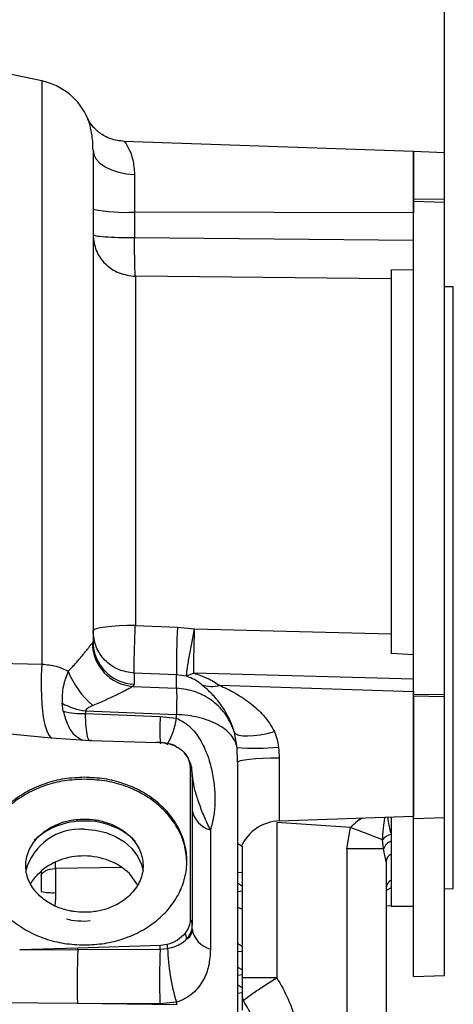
# Model space of a CAD drawing. Header units: inches. Extents: x 0.4 to 16.6, y 0.2 to 10.8.
# Tile 13 of 15: x 13.7 to 15, y 5.6 to 8.5. Entities that reach past the tile are written whole.
import ezdxf

# ---------------------------------------------------------------- set-up
doc = ezdxf.new("R2010")
doc.units = ezdxf.units.IN
doc.header["$MEASUREMENT"] = 0
doc.layers.add('SLD-0', color=7, linetype='Continuous', lineweight=25)
doc.styles.add('SLDTEXTSTYLE0', font='TXT', dxfattribs={"width": 0.75})
doc.dimstyles.new('SLDDIMSTYLE0', dxfattribs={"dimtxt": 0.145833, "dimasz": 0.13, "dimexe": 0, "dimexo": 0.0625, "dimgap": 0.036458, "dimtad": 0, "dimtih": 1, "dimtoh": 1, "dimdec": 1, "dimlfac": 2, "dimrnd": 1e-09, "dimzin": 12, "dimdsep": 46, "dimtxsty": 'SLDTEXTSTYLE0', "dimsah": 1, "dimcen": 0.09, "dimadec": 0, "dimazin": 3, "dimtfac": 1, "dimtdec": 1, "dimtofl": 0, "dimtmove": 0, "dimatfit": 3, "dimfxl": 0, "dimfrac": 2, "dimtolj": 1, "dimtzin": 12, "dimarcsym": 0})

# ---------------------------------------------------------------- blocks, each defined once
blk = doc.blocks.new('_D_5')
at = {"layer": 'SLD-0', "color": 7}
for p, q in [((13.658, 8.5069), (13.658, 8.9964)), ((14.952, 7.995), (14.952, 8.9964)), ((13.658, 8.8714), (13.9753, 8.8714)), ((14.1473, 8.8714), (14.1029, 8.8714)), ((14.1029, 8.8714), (14.1029, 8.6397)), ((14.3628, 8.8714), (14.4071, 8.8714)), ((14.4071, 8.8714), (14.4071, 8.6397)), ((14.952, 8.8714), (14.5348, 8.8714)), ((14.1029, 8.6397), (14.1473, 8.6397)), ((14.4071, 8.6397), (14.3628, 8.6397))]:
    blk.add_line(p, q, dxfattribs=at)
for points in [[(13.658, 8.8714), (13.788, 8.8514), (13.788, 8.8914)], [(14.952, 8.8714), (14.822, 8.8914), (14.822, 8.8514)]]:
    blk.add_solid(points, dxfattribs=at)
at = {"layer": 'SLD-0', "color": 7, "char_height": 0.14583, "attachment_point": 1, "style": 'SLDTEXTSTYLE0'}
for s, insert in [('2.6', (14.1204, 9.0889)), ('66', (14.1473, 8.8277))]:
    blk.add_mtext(s, dxfattribs=dict(at, insert=insert))
blk = doc.blocks.new('_D_8')
at = {"layer": 'SLD-0', "color": 7}
for p, q in [((13.658, 8.5069), (13.658, 9.665)), ((15.4775, 7.4636), (15.4775, 9.665)), ((13.658, 9.54), (14.3251, 9.54)), ((14.4971, 9.54), (14.4528, 9.54)), ((14.4528, 9.54), (14.4528, 9.3082)), ((14.7126, 9.54), (14.757, 9.54)), ((14.757, 9.54), (14.757, 9.3082)), ((15.4775, 9.54), (14.8846, 9.54)), ((14.4528, 9.3082), (14.4971, 9.3082)), ((14.757, 9.3082), (14.7126, 9.3082))]:
    blk.add_line(p, q, dxfattribs=at)
for points in [[(13.658, 9.54), (13.788, 9.52), (13.788, 9.56)], [(15.4775, 9.54), (15.3475, 9.56), (15.3475, 9.52)]]:
    blk.add_solid(points, dxfattribs=at)
at = {"layer": 'SLD-0', "color": 7, "char_height": 0.14583, "attachment_point": 1, "style": 'SLDTEXTSTYLE0'}
for s, insert in [('3.6', (14.4703, 9.7575)), ('92', (14.4971, 9.4962))]:
    blk.add_mtext(s, dxfattribs=dict(at, insert=insert))

msp = doc.modelspace()

# ---------------------------------------------------------------- linework, layer by layer
at = {"color": 7, "linetype": 'Continuous', "lineweight": 25}
for p, q in [((13.7845, 8.2968), (13.658, 8.3237)), ((13.918, 8.186), (13.9177, 8.1869)), ((14.8625, 8.0919), (14.0227, 8.1213)), ((14.952, 8.0886), (14.8625, 8.0918)), ((14.8625, 7.9548), (14.8625, 8.0918)), ((14.952, 7.9538), (14.952, 8.0886)), ((14.0536, 8.0256), (14.0536, 7.9164)), ((14.8625, 7.9548), (14.952, 7.9538)), ((14.8625, 7.9479), (14.8625, 7.9548)), ((14.8625, 7.9479), (14.952, 7.945)), ((14.8625, 6.5174), (14.8625, 7.9479)), ((14.952, 7.945), (14.952, 7.9538)), ((14.952, 6.5163), (14.952, 7.945)), ((14.0536, 7.9164), (14.0536, 7.8421)), ((14.8625, 7.9144), (14.0536, 7.9164)), ((14.0536, 7.8421), (14.8625, 7.8345)), ((14.7975, 7.7495), (14.7975, 6.635)), ((14.7975, 7.7488), (14.8625, 7.7495)), ((14.0558, 7.73), (14.0558, 6.7165)), ((14.7975, 7.7225), (14.0558, 7.73)), ((14.9776, 7.6992), (14.952, 7.6997)), ((13.933, 6.8262), (13.933, 6.6697)), ((14.0558, 6.7165), (14.1781, 6.7121)), ((14.1781, 6.7121), (14.2275, 6.7068)), ((14.2242, 6.6908), (14.2275, 6.7068)), ((14.2271, 6.6908), (14.2275, 6.7068)), ((14.2275, 6.7068), (14.7975, 6.6928)), ((13.9312, 6.6658), (13.933, 6.6697)), ((14.8625, 6.6314), (14.7975, 6.6351)), ((13.6579, 6.6073), (13.7845, 6.6047)), ((14.0525, 6.5782), (14.0525, 6.5461)), ((14.1748, 6.5732), (14.0525, 6.5782)), ((14.1748, 6.535), (14.1748, 6.5732)), ((14.2043, 6.5697), (14.1748, 6.5732)), ((14.2254, 6.5786), (14.2043, 6.5697)), ((14.8625, 6.5605), (14.2254, 6.5786)), ((14.0525, 6.5461), (14.0495, 6.5401)), ((14.2998, 6.5431), (14.8625, 6.5254)), ((14.0495, 6.5401), (14.1748, 6.535)), ((14.8625, 6.5254), (14.8625, 6.5203)), ((14.8625, 6.5174), (14.952, 6.5163)), ((14.8625, 6.5127), (14.8625, 6.5174)), ((14.952, 6.5103), (14.952, 6.5163)), ((13.8467, 6.4684), (13.8436, 6.491)), ((14.8625, 6.5127), (14.952, 6.5103)), ((14.8625, 6.1562), (14.8625, 6.5127)), ((14.952, 6.1594), (14.952, 6.5103)), ((13.9113, 6.4687), (13.911, 6.4615)), ((13.911, 6.4615), (14.1277, 6.4527)), ((13.9113, 6.4687), (14.1748, 6.4581)), ((14.1748, 6.4473), (14.1748, 6.4581)), ((14.1277, 6.4527), (14.1748, 6.4473)), ((13.6614, 6.4049), (13.8115, 6.3911)), ((14.3509, 6.3621), (14.3436, 6.4058)), ((13.8115, 6.3911), (13.926, 6.3834)), ((13.9286, 6.3833), (13.926, 6.3834)), ((13.9286, 6.3833), (14.1162, 6.3774)), ((14.1294, 6.3771), (14.1162, 6.3774)), ((14.1455, 6.3751), (14.1294, 6.3769)), ((14.3517, 6.3197), (14.3509, 6.3621)), ((14.3517, 6.3197), (14.3509, 6.3621)), ((14.471, 6.3632), (14.4716, 6.3539)), ((14.4716, 6.3539), (14.4724, 6.3326)), ((14.3517, 6.3197), (14.3517, 5.5099)), ((14.215, 6.3042), (14.215, 5.864)), ((14.2205, 6.278), (14.2204, 6.2907)), ((14.2219, 6.2739), (14.2204, 6.2907)), ((14.2205, 6.278), (14.2205, 5.8493)), ((14.4658, 6.145), (14.4658, 5.6947)), ((14.6796, 6.1301), (14.4658, 6.145)), ((14.4724, 6.1494), (14.8625, 6.1631)), ((14.7975, 6.1608), (14.7975, 6.0531)), ((14.8625, 6.1562), (14.952, 6.1594)), ((14.8625, 5.6981), (14.8625, 6.1562)), ((14.952, 5.7012), (14.952, 6.1594)), ((14.2734, 6.1236), (14.2734, 5.7778)), ((14.6689, 6.0682), (14.6796, 6.1301)), ((14.7757, 6.0682), (14.7721, 6.0945)), ((14.7974, 6.1099), (14.7975, 6.1097)), ((14.3517, 6.0854), (14.3667, 6.0757)), ((14.3667, 6.0012), (14.3667, 6.0757)), ((14.6689, 6.0682), (14.6689, 5.5589)), ((14.7757, 6.0682), (14.6689, 6.0682)), ((14.783, 6.0311), (14.7757, 6.0682)), ((14.783, 6.0311), (14.783, 5.5589)), ((14.7975, 6.0531), (14.7975, 5.9782)), ((13.783, 6.0041), (13.783, 5.9898)), ((14.3517, 5.9995), (14.3667, 6.0012)), ((14.3667, 5.9604), (14.3667, 6.0012)), ((14.0382, 5.9967), (14.0623, 5.9633)), ((14.7975, 5.9782), (14.7975, 5.9025)), ((14.3517, 5.9701), (14.3667, 5.9604)), ((14.3517, 5.9451), (14.3667, 5.9468)), ((14.3667, 5.9468), (14.3667, 5.9604)), ((14.3667, 5.879), (14.3667, 5.9468)), ((14.952, 5.9528), (14.9776, 5.9532)), ((14.3667, 5.8928), (14.3517, 5.8998)), ((14.783, 5.9036), (14.7975, 5.9038)), ((14.7975, 5.9025), (14.8625, 5.9025)), ((13.908, 5.8591), (13.925, 5.8604)), ((14.2205, 5.8364), (14.2205, 5.8493)), ((13.8891, 5.7808), (13.7204, 5.7756)), ((13.7204, 5.7756), (13.889, 5.7765)), ((13.889, 5.7765), (14.128, 5.7777)), ((14.1282, 5.7885), (13.8891, 5.7808)), ((14.128, 5.7777), (14.1491, 5.7796)), ((14.1484, 5.791), (14.1282, 5.7885)), ((14.3517, 5.7949), (14.3667, 5.7852)), ((14.3517, 5.7704), (14.3667, 5.7721)), ((14.3667, 5.7721), (14.3667, 5.7852)), ((14.3667, 5.7178), (14.3667, 5.7721)), ((14.3517, 5.7248), (14.3667, 5.7178)), ((14.3667, 5.7038), (14.3667, 5.7178)), ((14.3517, 5.7021), (14.3667, 5.7038)), ((14.3667, 5.6649), (14.3667, 5.7038)), ((14.8625, 5.6981), (14.952, 5.7012)), ((14.3517, 5.6747), (14.3667, 5.6649)), ((14.3667, 5.6513), (14.3667, 5.6649)), ((14.3517, 5.6496), (14.3667, 5.6513)), ((14.3705, 5.6288), (14.3662, 5.6362)), ((14.3705, 5.6288), (14.3676, 5.6319)), ((13.8879, 5.6199), (13.658, 5.6216)), ((14.1748, 5.6159), (13.8879, 5.6199)), ((14.1268, 5.619), (13.8879, 5.6199)), ((14.1748, 5.6233), (14.1268, 5.619)), ((14.1748, 5.6233), (14.1748, 5.6159))]:
    msp.add_line(p, q, dxfattribs=at)
at = {"color": 8, "linetype": 'Continuous', "lineweight": 25}
for p, q in [((13.7845, 8.2968), (13.7845, 6.6047)), ((14.9776, 5.9532), (14.9776, 7.6992)), ((14.4724, 6.3326), (14.4724, 6.1494)), ((13.824, 6.0116), (13.824, 6.0305)), ((14.0154, 6.0143), (13.824, 6.0116)), ((14.7975, 5.9559), (14.783, 5.9482)), ((14.4658, 5.6947), (14.3667, 5.6947)), ((14.3685, 5.6289), (14.3685, 5.6321))]:
    msp.add_line(p, q, dxfattribs=at)
at = {"color": 7, "linetype": 'Continuous', "lineweight": 25, "flags": 128}
for points in [[(13.933, 8.0965), (13.9353, 8.083), (13.9421, 8.0699), (13.9531, 8.0579), (13.9681, 8.0472), (13.9863, 8.0384), (14.0071, 8.0317), (14.0299, 8.0273), (14.0536, 8.0256)], [(14.0558, 6.7165), (14.0317, 6.7162), (14.0086, 6.7153), (13.9874, 6.7139), (13.9688, 6.7121), (13.9536, 6.7099), (13.9423, 6.7074), (13.9353, 6.7047), (13.933, 6.7018)], [(13.7845, 6.6047), (13.7828, 6.5716), (13.7824, 6.5386), (13.7833, 6.5069), (13.7854, 6.4774), (13.7888, 6.451), (13.7932, 6.4285), (13.7986, 6.4107), (13.8047, 6.3981), (13.8115, 6.3911)], [(14.3436, 6.4058), (14.3479, 6.4014), (14.3558, 6.3983), (14.3671, 6.3965), (14.3814, 6.3962), (14.3983, 6.3973), (14.4172, 6.3998), (14.4375, 6.4037), (14.4587, 6.4087)], [(14.3517, 6.3197), (14.354, 6.3222), (14.3608, 6.3245), (14.3719, 6.3267), (14.3868, 6.3287), (14.405, 6.3303), (14.4259, 6.3315), (14.4486, 6.3323), (14.4724, 6.3326)], [(13.908, 6.1256), (13.9396, 6.1232), (13.9701, 6.1161), (13.9985, 6.1045), (14.0238, 6.0889), (14.0451, 6.0697), (14.0618, 6.0476), (14.0733, 6.0233), (14.0782, 6.0044)], [(13.783, 5.9898), (13.7837, 5.9939), (13.786, 5.9977), (13.7898, 6.0014), (13.7948, 6.0046), (13.801, 6.0073), (13.8081, 6.0094), (13.8158, 6.0108), (13.824, 6.0116)]]:
    msp.add_lwpolyline(points, dxfattribs=at)
at = {"color": 7, "linetype": 'Continuous', "lineweight": 25}
for centre, radius, start, end in [((13.7455, 8.1134), 0.1875, 23.0863, 78), ((14.0243, 8.3501), 0.4347, 257.8709, 273.8659), ((16.2895, 6.5929), 2.1148, 176.7685, 180.5336), ((14.0578, 6.6665), 0.1266, 180.2923, 266.245), ((14.0573, 6.6703), 0.1243, 180.2751, 267.8055), ((14.0873, 6.671), 0.2424, 201.0557, 230.3174), ((14.2765, 6.6254), 0.0856, 251.1057, 285.8224), ((13.9398, 6.6699), 0.2032, 241.7261, 261.9219), ((13.8984, 6.6473), 0.1862, 253.8846, 273.8936), ((14.4035, 7.1716), 0.8111, 266.2815, 274.7712), ((14.1963, 6.2888), 0.0242, 4.4455, 39.507), ((14.2278, 6.2782), 0.00737, 181.3771, 215.9262), ((14.2913, 6.1931), 0.0717, 188.6945, 255.4994), ((13.9044, 5.9415), 0.2076, 89.0278, 133.0528), ((13.913, 5.9459), 0.2033, 45.2904, 91.4278), ((14.4767, 6.0245), 0.125, 92, 154.8039), ((13.8961, 5.9621), 0.1639, 85.8409, 164.7373), ((13.9129, 4.0027), 2.2614, 67.6701, 70.181), ((14.8033, 6.0716), 0.0387, 98.7843, 143.7445), ((14.809, 6.0581), 0.0348, 109.4059, 163.2725), ((14.8084, 6.0301), 0.0254, 115.4083, 177.824), ((14.8111, 5.9536), 0.0281, 118.9682, 179.0394), ((13.8144, 6.0705), 0.1292, 255.921, 274.25), ((14.1967, 5.8488), 0.0238, 1.2718, 39.7066), ((14.2913, 5.8473), 0.0717, 188.6945, 255.4994), ((14.1632, 5.8054), 0.0413, 1.3821, 26.4047), ((16.016, 5.6831), 2.1291, 177.4865, 181.7025), ((13.1706, 5.7953), 0.7187, 358.4998, 358.8391), ((16.2388, 5.6822), 2.113, 177.4093, 181.7133), ((13.3305, 5.7996), 0.7977, 358.428, 359.2021), ((13.9645, 5.7739), 0.1847, 1.7868, 5.3238), ((14.7592, 5.7995), 0.6104, 181.8598, 196.7771)]:
    msp.add_arc(centre, radius, start, end, dxfattribs=at)
at = {"color": 8, "linetype": 'Continuous', "lineweight": 25}
for centre, radius, start, end in [((14.8095, 6.4169), 0.6828, 176.9875, 183.6892), ((13.9515, 6.4821), 0.226, 330.4499, 351.1567)]:
    msp.add_arc(centre, radius, start, end, dxfattribs=at)
at = {"color": 7, "linetype": 'Continuous', "lineweight": 25}
msp.add_ellipse((13.908, 5.9045), major_axis=(0.1718, -0.0057), ratio=0.834185, start_param=0.738312, end_param=2.45918, dxfattribs=at)
for points, knots in [([(14.0231, 8.1212), (14.0098, 8.123), (13.9835, 8.1264), (13.9508, 8.1453), (13.9274, 8.1687), (13.9211, 8.1808), (13.9179, 8.1871)], [0, 0, 0, 0, 0.251188, 0.496381, 0.740536, 1, 1, 1, 1]), ([(13.933, 8.0965), (13.933, 8.0899), (13.933, 8.0767), (13.933, 8.0453), (13.933, 8.0052), (13.933, 7.9491), (13.933, 7.8737), (13.933, 7.775), (13.933, 7.6617), (13.933, 7.5361), (13.933, 7.4006), (13.933, 7.2591), (13.933, 7.1147), (13.933, 6.9702), (13.933, 6.8738), (13.933, 6.8262)], [0, 0, 0, 0, 0.059097, 0.118196, 0.180123, 0.242056, 0.327304, 0.413348, 0.500028, 0.586704, 0.672748, 0.758001, 0.840528, 0.921239, 1, 1, 1, 1]), ([(14.8625, 8.0911), (14.8625, 8.0911), (14.8625, 8.0912), (14.8625, 8.0831), (14.8625, 8.0679), (14.8625, 8.046), (14.8625, 8.0187), (14.8625, 7.9868), (14.8625, 7.9516), (14.8625, 7.9268), (14.8625, 7.9144)], [0, 0, 0, 0, 0.084328, 0.215138, 0.345948, 0.476759, 0.607569, 0.738379, 0.86919, 1, 1, 1, 1]), ([(14.0558, 7.73), (14.0554, 7.7343), (14.0547, 7.7432), (14.0539, 7.77), (14.0535, 7.8039), (14.0536, 7.8296), (14.0536, 7.8421)], [0, 0, 0, 0, 0.243896, 0.5, 0.756104, 1, 1, 1, 1]), ([(14.7975, 7.7488), (14.7975, 7.7406), (14.7975, 7.7292), (14.7975, 7.7239), (14.7975, 7.7225)], [0, 0, 0, 0, 0.721359, 1, 1, 1, 1]), ([(14.0525, 6.5782), (14.0524, 6.5797), (14.0522, 6.5827), (14.0521, 6.5908), (14.0522, 6.5993), (14.0523, 6.6068), (14.0524, 6.6157), (14.0526, 6.6248), (14.0529, 6.6345), (14.0533, 6.649), (14.0538, 6.6652), (14.0544, 6.6832), (14.055, 6.6986), (14.0555, 6.7101), (14.0558, 6.7165)], [0, 0, 0, 0, 0.116719, 0.240199, 0.298097, 0.368793, 0.429543, 0.500027, 0.553767, 0.614986, 0.759626, 0.820635, 0.900765, 1, 1, 1, 1]), ([(14.2043, 6.5697), (14.2044, 6.5732), (14.2046, 6.5803), (14.2089, 6.6092), (14.2157, 6.6477), (14.2215, 6.6768), (14.2242, 6.6908)], [0, 0, 0, 0, 0.241923, 0.5, 0.758077, 1, 1, 1, 1]), ([(14.2254, 6.5786), (14.2253, 6.5857), (14.2252, 6.5979), (14.2256, 6.6259), (14.2261, 6.6562), (14.2268, 6.6794), (14.2271, 6.6908)], [0, 0, 0, 0, 0.293457, 0.499926, 0.754898, 1, 1, 1, 1]), ([(14.7975, 6.6928), (14.7975, 6.6786), (14.7975, 6.659), (14.7975, 6.6403), (14.7975, 6.6351)], [0, 0, 0, 0, 0.721361, 1, 1, 1, 1]), ([(13.8611, 6.5839), (13.8649, 6.5879), (13.8718, 6.595), (13.8814, 6.6055), (13.8902, 6.6156), (13.8984, 6.6254), (13.9068, 6.6356), (13.9147, 6.6454), (13.9246, 6.658), (13.9285, 6.6627), (13.9312, 6.6658)], [0, 0, 0, 0, 0.112263, 0.203645, 0.305203, 0.407953, 0.499758, 0.631184, 0.750029, 1, 1, 1, 1]), ([(13.7845, 6.6047), (13.7989, 6.6032), (13.8279, 6.6004), (13.8501, 6.5894), (13.8611, 6.5839)], [0, 0, 0, 0, 0.499348, 1, 1, 1, 1]), ([(13.8611, 6.5839), (13.8555, 6.5697), (13.8434, 6.5389), (13.8435, 6.5077), (13.8436, 6.491)], [0, 0, 0, 0, 0.460513, 1, 1, 1, 1]), ([(14.2254, 6.5786), (14.2386, 6.574), (14.2679, 6.564), (14.2885, 6.5505), (14.2998, 6.5431)], [0, 0, 0, 0, 0.453478, 1, 1, 1, 1]), ([(14.2487, 6.5444), (14.2423, 6.5496), (14.2311, 6.5587), (14.2123, 6.5664), (14.2043, 6.5697)], [0, 0, 0, 0, 0.57531, 1, 1, 1, 1]), ([(14.3436, 6.4058), (14.3382, 6.4213), (14.3307, 6.4427), (14.3183, 6.4649), (14.3095, 6.4789), (14.2949, 6.4992), (14.2738, 6.5229), (14.2571, 6.5372), (14.2487, 6.5444)], [0, 0, 0, 0, 0.226098, 0.311729, 0.402844, 0.499648, 0.749193, 1, 1, 1, 1]), ([(14.2998, 6.5431), (14.3071, 6.5397), (14.3218, 6.533), (14.3441, 6.5211), (14.3661, 6.5077), (14.388, 6.4923), (14.4086, 6.4751), (14.4282, 6.4552), (14.4454, 6.4337), (14.4544, 6.4167), (14.4587, 6.4087)], [0, 0, 0, 0, 0.125424, 0.250864, 0.37578, 0.500316, 0.632514, 0.750611, 0.882016, 1, 1, 1, 1]), ([(14.0495, 6.5401), (14.0474, 6.539), (14.0431, 6.5366), (14.0324, 6.531), (14.0192, 6.5241), (13.9992, 6.5141), (13.9706, 6.5004), (13.9453, 6.4898), (13.9326, 6.4845)], [0, 0, 0, 0, 0.121229, 0.249962, 0.370947, 0.500497, 0.750483, 1, 1, 1, 1]), ([(14.8625, 6.5097), (14.8625, 6.5053), (14.8625, 6.4915), (14.8625, 6.4559), (14.8625, 6.4073), (14.8625, 6.3717), (14.8625, 6.3539)], [0, 0, 0, 0, 0.1361287, 0.4240858, 0.7120429, 1, 1, 1, 1]), ([(13.9326, 6.4845), (13.9283, 6.4826), (13.9216, 6.4796), (13.9141, 6.4742), (13.9121, 6.4704), (13.9113, 6.4687)], [0, 0, 0, 0, 0.498139, 0.781388, 1, 1, 1, 1]), ([(14.1748, 6.4473), (14.1823, 6.444), (14.1937, 6.4389), (14.2072, 6.4287), (14.2197, 6.4173), (14.2335, 6.4011), (14.2514, 6.3732), (14.2677, 6.3353), (14.2797, 6.2895), (14.2859, 6.2444), (14.287, 6.2012), (14.2838, 6.1604), (14.2768, 6.1359), (14.2734, 6.1236)], [0, 0, 0, 0, 0.06003, 0.09182, 0.125143, 0.185525, 0.250058, 0.374991, 0.499959, 0.625105, 0.750093, 0.875176, 1, 1, 1, 1]), ([(14.1748, 6.4473), (14.1823, 6.444), (14.1937, 6.4389), (14.2072, 6.4287), (14.2197, 6.4173), (14.2335, 6.4011), (14.2514, 6.3732), (14.2677, 6.3353), (14.2797, 6.2895), (14.2859, 6.2444), (14.287, 6.2012), (14.2838, 6.1604), (14.2768, 6.1359), (14.2734, 6.1236)], [0, 0, 0, 0, 0.06003, 0.09182, 0.125143, 0.185525, 0.250058, 0.374991, 0.499959, 0.625105, 0.750093, 0.875176, 1, 1, 1, 1]), ([(14.4587, 6.4087), (14.4618, 6.4014), (14.4679, 6.3869), (14.4699, 6.3711), (14.471, 6.3632)], [0, 0, 0, 0, 0.507886, 1, 1, 1, 1]), ([(14.1294, 6.377), (14.1408, 6.3756), (14.1634, 6.3728), (14.1916, 6.3558), (14.2112, 6.3321), (14.2137, 6.3135), (14.215, 6.3042)], [0, 0, 0, 0, 0.2505, 0.500332, 0.750299, 1, 1, 1, 1]), ([(14.2184, 6.3067), (14.2159, 6.3152), (14.211, 6.332), (14.1993, 6.3451), (14.1935, 6.3517)], [0, 0, 0, 0, 0.503549, 1, 1, 1, 1]), ([(14.8625, 6.3539), (14.8625, 6.3378), (14.8625, 6.3056), (14.8625, 6.2604), (14.8625, 6.2212), (14.8625, 6.1901), (14.8625, 6.1706), (14.8625, 6.1619), (14.8625, 6.1637), (14.8625, 6.1641)], [0, 0, 0, 0, 0.161124, 0.322249, 0.483373, 0.644498, 0.805622, 0.966746, 1, 1, 1, 1]), ([(13.908, 6.2705), (13.8885, 6.2696), (13.8497, 6.2678), (13.7936, 6.2533), (13.7419, 6.2308), (13.6966, 6.2003), (13.6594, 6.1632), (13.632, 6.1209), (13.6146, 6.0759), (13.6124, 6.045), (13.6113, 6.0301)], [0, 0, 0, 0, 0.125951, 0.251903, 0.377854, 0.503805, 0.629756, 0.755708, 0.881659, 1, 1, 1, 1]), ([(14.2734, 6.1236), (14.2671, 6.1368), (14.2547, 6.1625), (14.2395, 6.2024), (14.2276, 6.2401), (14.2238, 6.2628), (14.2219, 6.2739)], [0, 0, 0, 0, 0.267355, 0.522111, 0.767651, 1, 1, 1, 1]), ([(13.908, 5.8845), (13.8979, 5.8848), (13.8838, 5.8854), (13.8634, 5.889), (13.8463, 5.8933), (13.8269, 5.9004), (13.808, 5.9099), (13.79, 5.9218), (13.7738, 5.936), (13.7599, 5.9523), (13.7488, 5.9706), (13.7411, 5.9907), (13.7373, 6.0125), (13.7381, 6.035), (13.7437, 6.0571), (13.7536, 6.0778), (13.7673, 6.0967), (13.7845, 6.1134), (13.8042, 6.1275), (13.8257, 6.1386), (13.8463, 6.1462), (13.8654, 6.1509), (13.8853, 6.1543), (13.8996, 6.1547), (13.908, 6.155)], [0, 0, 0, 0, 0.055399, 0.07812, 0.115668, 0.154546, 0.19615, 0.239526, 0.284421, 0.330776, 0.378772, 0.42882, 0.481533, 0.537624, 0.591329, 0.643981, 0.695532, 0.74603, 0.795332, 0.842687, 0.888198, 0.920741, 0.953607, 1, 1, 1, 1]), ([(13.908, 6.155), (13.918, 6.1546), (13.9321, 6.1541), (13.9525, 6.1505), (13.9696, 6.1461), (13.989, 6.139), (14.0079, 6.1296), (14.0259, 6.1177), (14.0421, 6.1035), (14.056, 6.0871), (14.0671, 6.0688), (14.0748, 6.0487), (14.0786, 6.0269), (14.0778, 6.0045), (14.0722, 5.9824), (14.0624, 5.9617), (14.0486, 5.9428), (14.0315, 5.9261), (14.0118, 5.912), (13.9902, 5.9009), (13.9696, 5.8933), (13.9505, 5.8885), (13.9307, 5.8852), (13.9164, 5.8847), (13.908, 5.8845)], [0, 0, 0, 0, 0.055399, 0.07812, 0.115668, 0.154546, 0.19615, 0.239526, 0.284421, 0.330776, 0.378772, 0.42882, 0.481533, 0.537624, 0.591329, 0.643981, 0.695532, 0.74603, 0.795332, 0.842687, 0.888198, 0.920741, 0.953607, 1, 1, 1, 1]), ([(14.7975, 6.1097), (14.7975, 6.108), (14.7975, 6.1048), (14.7975, 6.0986), (14.7975, 6.0939), (14.7975, 6.0909)], [0, 0, 0, 0, 0.26744, 0.53488, 1, 1, 1, 1]), ([(14.7975, 6.0909), (14.7975, 6.0875), (14.7975, 6.0806), (14.7975, 6.0674), (14.7975, 6.0587), (14.7975, 6.0531)], [0, 0, 0, 0, 0.258481, 0.516981, 1, 1, 1, 1]), ([(13.824, 6.0116), (13.8239, 6.0004), (13.8237, 5.9783), (13.8239, 5.9539), (13.824, 5.9417)], [0, 0, 0, 0, 0.501382, 1, 1, 1, 1]), ([(13.7523, 5.9661), (13.7527, 5.967), (13.7578, 5.9795), (13.7681, 5.9897), (13.7776, 5.9992)], [0, 0, 0, 0, 0.076972, 1, 1, 1, 1]), ([(13.783, 5.9898), (13.783, 5.9827), (13.783, 5.9686), (13.783, 5.953), (13.783, 5.9452)], [0, 0, 0, 0, 0.501395, 1, 1, 1, 1]), ([(14.7975, 5.9782), (14.7975, 5.9745), (14.7975, 5.9671), (14.7975, 5.9614), (14.7975, 5.957), (14.7975, 5.9559)], [0, 0, 0, 0, 0.426696, 0.856113, 1, 1, 1, 1]), ([(14.3667, 5.7881), (14.3667, 5.7923), (14.3667, 5.801), (14.3667, 5.8196), (14.3667, 5.8406), (14.3667, 5.8606), (14.3667, 5.8778), (14.3667, 5.8893), (14.3667, 5.8938), (14.3667, 5.8926), (14.3667, 5.8925)], [0, 0, 0, 0, 0.137561, 0.287988, 0.43051, 0.575444, 0.724424, 0.85925, 0.989521, 1, 1, 1, 1]), ([(13.8563, 5.8653), (13.8611, 5.864), (13.8778, 5.8597), (13.8954, 5.8594), (13.908, 5.8591)], [0, 0, 0, 0, 0.284005, 1, 1, 1, 1]), ([(14.215, 5.864), (14.2143, 5.8568), (14.213, 5.8425), (14.2044, 5.8299), (14.2001, 5.8237)], [0, 0, 0, 0, 0.501873, 1, 1, 1, 1]), ([(14.2205, 5.8493), (14.2198, 5.8418), (14.2184, 5.8265), (14.2091, 5.8131), (14.2044, 5.8064)], [0, 0, 0, 0, 0.4924521, 1, 1, 1, 1]), ([(14.2044, 5.8064), (14.2086, 5.8093), (14.215, 5.8136), (14.2197, 5.8246), (14.2202, 5.8325), (14.2205, 5.8364)], [0, 0, 0, 0, 0.498068, 0.748258, 1, 1, 1, 1]), ([(14.2001, 5.8237), (14.1932, 5.8166), (14.1827, 5.8057), (14.1641, 5.7954), (14.1535, 5.7925), (14.1484, 5.791)], [0, 0, 0, 0, 0.498917, 0.757105, 1, 1, 1, 1]), ([(14.1491, 5.7796), (14.1573, 5.7816), (14.1708, 5.7848), (14.1896, 5.7937), (14.1987, 5.8015), (14.2044, 5.8064)], [0, 0, 0, 0, 0.368011, 0.603142, 1, 1, 1, 1]), ([(14.2734, 5.7778), (14.2724, 5.7613), (14.2704, 5.7282), (14.2538, 5.6855), (14.2298, 5.6548), (14.2022, 5.6341), (14.1839, 5.6269), (14.1748, 5.6233)], [0, 0, 0, 0, 0.250075, 0.499921, 0.74942, 0.874696, 1, 1, 1, 1]), ([(14.2734, 5.7778), (14.2724, 5.7613), (14.2704, 5.7282), (14.2538, 5.6855), (14.2298, 5.6548), (14.2022, 5.6341), (14.1839, 5.6269), (14.1748, 5.6233)], [0, 0, 0, 0, 0.250075, 0.499921, 0.74942, 0.874696, 1, 1, 1, 1]), ([(14.3705, 5.6288), (14.3715, 5.6303), (14.3735, 5.6332), (14.395, 5.6487), (14.4271, 5.6703), (14.4532, 5.6867), (14.4658, 5.6947)], [0, 0, 0, 0, 0.241042, 0.5, 0.758958, 1, 1, 1, 1]), ([(14.4658, 5.6947), (14.4775, 5.6743), (14.5009, 5.6334), (14.5151, 5.5886), (14.5223, 5.5662)], [0, 0, 0, 0, 0.500099, 1, 1, 1, 1]), ([(14.3667, 5.6005), (14.3667, 5.6007), (14.3667, 5.6037), (14.3667, 5.6064), (14.3667, 5.6102), (14.3667, 5.6247), (14.3667, 5.6386), (14.3667, 5.6513)], [0, 0, 0, 0, 0.012315, 0.130345, 0.166058, 0.236272, 1, 1, 1, 1]), ([(14.4262, 5.4418), (14.4257, 5.4534), (14.4244, 5.4816), (14.4146, 5.5276), (14.3976, 5.5795), (14.3769, 5.6148), (14.367, 5.6316)], [0, 0, 0, 0, 0.183558, 0.44405, 0.735124, 1, 1, 1, 1])]:
    msp.add_open_spline(points, degree=3, knots=knots, dxfattribs=at)
at = {"color": 8, "linetype": 'Continuous', "lineweight": 25}
for points, knots in [([(13.933, 8.0965), (13.9327, 8.1049), (13.9323, 8.1221), (13.9286, 8.1499), (13.9227, 8.1747), (13.9195, 8.1826), (13.918, 8.186)], [0, 0, 0, 0, 0.175544, 0.361062, 0.722144, 1, 1, 1, 1]), ([(14.0239, 8.1197), (14.0246, 8.1195), (14.0263, 8.119), (14.037, 8.1007), (14.0497, 8.0704), (14.0523, 8.0405), (14.0536, 8.0256)], [0, 0, 0, 0, 0.194488, 0.463296, 0.732195, 1, 1, 1, 1]), ([(13.8467, 6.4684), (13.8505, 6.4544), (13.8581, 6.4265), (13.8778, 6.3972), (13.8936, 6.3888), (13.9014, 6.3846)], [0, 0, 0, 0, 0.336549, 0.66946, 1, 1, 1, 1]), ([(13.9242, 6.3827), (13.9236, 6.3824), (13.9209, 6.3814), (13.9169, 6.3944), (13.9127, 6.4203), (13.9116, 6.4477), (13.911, 6.4615)], [0, 0, 0, 0, 0.088776, 0.390005, 0.693365, 1, 1, 1, 1]), ([(14.1781, 6.3617), (14.1772, 6.3624), (14.1683, 6.3701), (14.1563, 6.3727), (14.1455, 6.3751)], [0, 0, 0, 0, 0.0952919, 1, 1, 1, 1]), ([(14.2204, 6.2907), (14.2201, 6.2952), (14.2194, 6.304), (14.2171, 6.3149), (14.2136, 6.3204), (14.2129, 6.3215)], [0, 0, 0, 0, 0.44279, 0.883455, 1, 1, 1, 1]), ([(14.7145, 6.1579), (14.7092, 6.1549), (14.6961, 6.1475), (14.6857, 6.1366), (14.6796, 6.1301)], [0, 0, 0, 0, 0.413263, 1, 1, 1, 1]), ([(14.7721, 6.0945), (14.7727, 6.0998), (14.7746, 6.1184), (14.7766, 6.1388), (14.7787, 6.1551), (14.7794, 6.1602)], [0, 0, 0, 0, 0.215507, 0.756778, 1, 1, 1, 1]), ([(14.787, 6.1604), (14.7876, 6.1561), (14.7893, 6.1451), (14.7922, 6.1281), (14.7957, 6.1159), (14.7974, 6.1099)], [0, 0, 0, 0, 0.241778, 0.625288, 1, 1, 1, 1]), ([(13.824, 5.9417), (13.824, 5.933), (13.8241, 5.9197), (13.8226, 5.9076), (13.822, 5.9034)], [0, 0, 0, 0, 0.649537, 1, 1, 1, 1])]:
    msp.add_open_spline(points, degree=3, knots=knots, dxfattribs=at)
at = {"color": 7, "linetype": 'Continuous', "lineweight": 25}
for points in [[(13.933, 7.8508), (13.9348, 7.8351), (13.9385, 7.8038), (13.9668, 7.7642), (14.0073, 7.7361), (14.0396, 7.7321), (14.0558, 7.73)], [(13.933, 7.8508), (13.9348, 7.8497), (13.9384, 7.8474), (13.966, 7.8446), (14.0058, 7.8425), (14.0377, 7.8422), (14.0536, 7.8421)], [(14.0525, 6.5782), (14.0367, 6.5807), (14.005, 6.5855), (13.9657, 6.6144), (13.9383, 6.6546), (13.9347, 6.6861), (13.933, 6.7018)], [(14.1748, 6.535), (14.175, 6.5325), (14.1754, 6.5274), (14.1756, 6.5104), (14.1754, 6.4877), (14.175, 6.4679), (14.1748, 6.4581)], [(14.3436, 6.4058), (14.3364, 6.4233), (14.322, 6.4582), (14.2815, 6.499), (14.2314, 6.5275), (14.1937, 6.5325), (14.1748, 6.535)], [(14.3509, 6.3621), (14.3493, 6.3684), (14.346, 6.381), (14.3339, 6.3988), (14.3168, 6.4151), (14.2948, 6.4294), (14.2687, 6.4413), (14.2394, 6.4502), (14.2078, 6.4562), (14.1858, 6.4575), (14.1748, 6.4581)], [(14.3509, 6.3621), (14.3493, 6.3684), (14.346, 6.381), (14.3339, 6.3988), (14.3168, 6.4151), (14.2948, 6.4294), (14.2687, 6.4413), (14.2394, 6.4502), (14.2078, 6.4562), (14.1858, 6.4575), (14.1748, 6.4581)], [(13.908, 6.2762), (13.8885, 6.2753), (13.8497, 6.2735), (13.7936, 6.259), (13.7419, 6.2365), (13.6966, 6.2061), (13.6594, 6.169), (13.6318, 6.1266), (13.6148, 6.0807), (13.6091, 6.0329), (13.6148, 5.9852), (13.6318, 5.9392), (13.6594, 5.8969), (13.6966, 5.8598), (13.7419, 5.8293), (13.7936, 5.8068), (13.8497, 5.7924), (13.8885, 5.7905), (13.908, 5.7896)], [(13.908, 5.7896), (13.9274, 5.7905), (13.9663, 5.7924), (14.0224, 5.8068), (14.074, 5.8293), (14.1193, 5.8598), (14.1565, 5.8969), (14.1841, 5.9392), (14.2011, 5.9852), (14.2069, 6.0329), (14.2011, 6.0807), (14.1841, 6.1266), (14.1565, 6.169), (14.1193, 6.2061), (14.074, 6.2365), (14.0224, 6.259), (13.9663, 6.2735), (13.9274, 6.2753), (13.908, 6.2762)], [(14.205, 6.0272), (14.2039, 6.0431), (14.2017, 6.075), (14.184, 6.1209), (14.1565, 6.1632), (14.1193, 6.2003), (14.074, 6.2308), (14.0224, 6.2533), (13.9663, 6.2678), (13.9274, 6.2696), (13.908, 6.2705)]]:
    msp.add_open_spline(points, degree=3, dxfattribs=at)

# ---------------------------------------------------------------- dimensions: what is measured, and where the dimension line sits
at = {"layer": 'SLD-0', "color": 7}
for base, p1, p2, picture, middle in [((13.658, 9.54), (15.4775, 7.4136), (13.658, 8.4569), '_D_8', (14.6049, 9.54)), ((14.952, 8.8714), (13.658, 8.4569), (14.952, 7.945), '_D_5', (14.255, 8.8714))]:
    dim = msp.add_linear_dim(base=base, p1=p1, p2=p2, dimstyle='SLDDIMSTYLE0', dxfattribs=at)
    dim.commit()
    dim.dimension.update_dxf_attribs({"geometry": picture, "text_midpoint": middle, "dimtype": 160})

doc.saveas('drawing.dxf')
